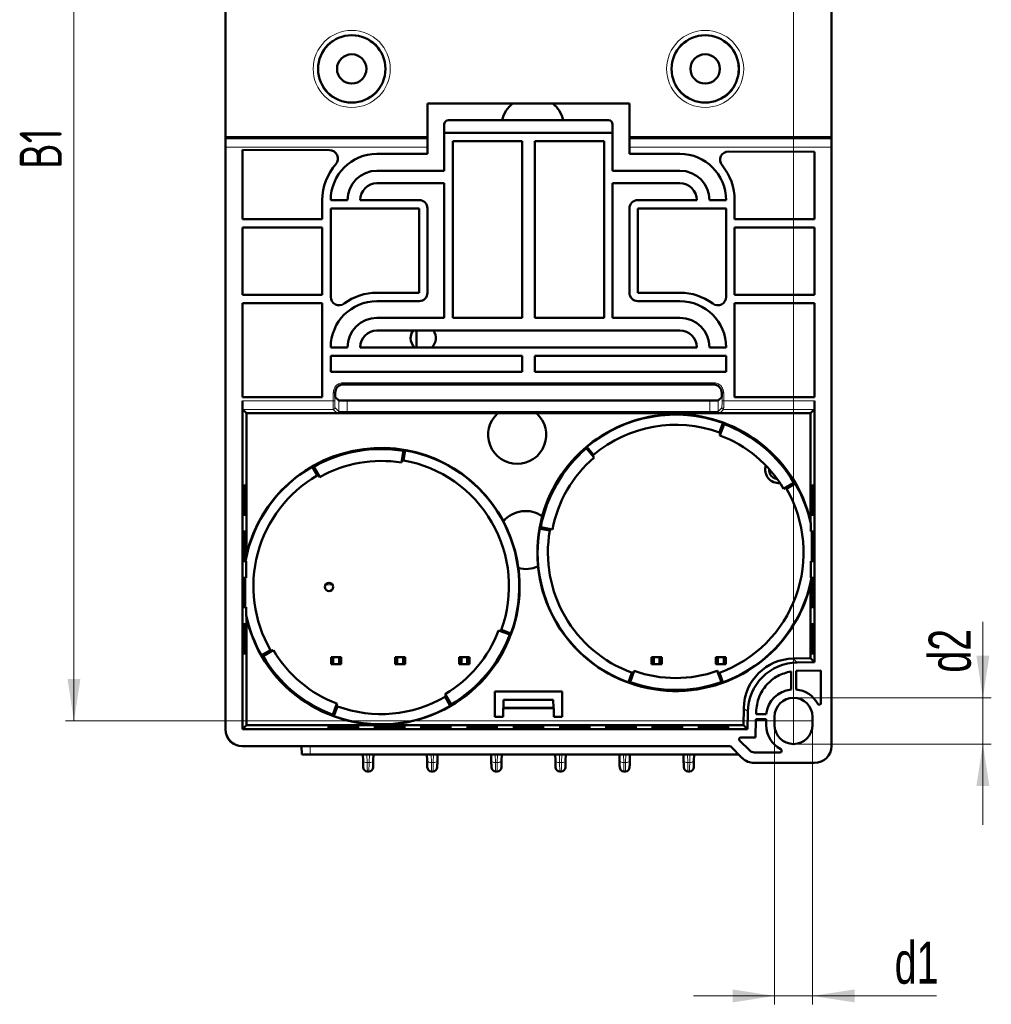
# Model space of a CAD drawing. Header units: millimetres. Extents: x 0 to 594, y 0 to 420.
# Tile 10 of 12: x 394 to 509, y 146 to 263. Entities that reach past the tile are written whole.
import ezdxf

# ---------------------------------------------------------------- set-up
doc = ezdxf.new("R2010")
doc.units = ezdxf.units.MM
doc.linetypes.add('SLD-Осевая', pattern=[19.05, 15.24, -1.27, 1.27, -1.27])
doc.linetypes.add('SLD-Сплошная', pattern=[0])
doc.styles.add('SLDTEXTSTYLE0', font='TXT', dxfattribs={"width": 0.7, "bigfont": 'bigfont'})
doc.styles.add('SLDTEXTSTYLE1', font='TXT', dxfattribs={"width": 0.7})
doc.dimstyles.new('SLDDIMSTYLE0', dxfattribs={"dimtxt": 5, "dimasz": 5, "dimexe": 0, "dimexo": 0.0625, "dimgap": 1.25, "dimtad": 2, "dimdec": 1, "dimrnd": 1e-09, "dimzin": 12, "dimdsep": 46, "dimtxsty": 'SLDTEXTSTYLE1', "dimsah": 1, "dimcen": 0.09, "dimadec": 0, "dimazin": 3, "dimtfac": 1, "dimtdec": 3, "dimtofl": 0, "dimtmove": 0, "dimatfit": 3, "dimfxl": 1, "dimfrac": 2, "dimtolj": 1, "dimtzin": 12, "dimarcsym": 0})
doc.dimstyles.new('SLDDIMSTYLE2', dxfattribs={"dimtxt": 5, "dimasz": 5, "dimexe": 0, "dimexo": 0.0625, "dimgap": 1.25, "dimtad": 2, "dimdec": 1, "dimrnd": 1e-09, "dimzin": 12, "dimdsep": 46, "dimtxsty": 'SLDTEXTSTYLE1', "dimsah": 1, "dimcen": 0.09, "dimadec": 0, "dimazin": 3, "dimtfac": 1, "dimtdec": 3, "dimtmove": 0, "dimatfit": 0, "dimfxl": 1, "dimfrac": 2, "dimtolj": 1, "dimtzin": 12, "dimarcsym": 0})

# ---------------------------------------------------------------- blocks, each defined once
blk = doc.blocks.new('_D_2')
at = {"color": 7, "linetype": 'SLD-Сплошная', "lineweight": 0}
for p, q in [((422.75, 316.16), (422.75, 332.75)), ((485.75, 179.66), (485.75, 332.75)), ((485.75, 331.75), (422.75, 331.75))]:
    blk.add_line(p, q, dxfattribs=at)
at = {"color": 7, "linetype": 'SLD-Сплошная', "lineweight": 18}
for points in [[(422.75, 331.75), (427.75, 330.98), (427.75, 332.51)], [(485.75, 331.75), (480.75, 332.51), (480.75, 330.98)]]:
    blk.add_solid(points, dxfattribs=at)
at = {"color": 7, "linetype": 'SLD-Сплошная', "lineweight": 18, "insert": (451.23, 338.19), "char_height": 5, "attachment_point": 1, "style": 'SLDTEXTSTYLE0'}
blk.add_mtext('Ш1', dxfattribs=at)
blk = doc.blocks.new('_D_3')
at = {"color": 7, "linetype": 'SLD-Сплошная', "lineweight": 0}
for p, q in [((422.74, 316.15), (399.24, 316.15)), ((400.24, 179.65), (400.24, 316.15)), ((485.74, 179.65), (399.24, 179.65))]:
    blk.add_line(p, q, dxfattribs=at)
at = {"color": 7, "linetype": 'SLD-Сплошная', "lineweight": 18}
for points in [[(400.24, 316.15), (399.47, 311.15), (401.01, 311.15)], [(400.24, 179.65), (401.01, 184.65), (399.47, 184.65)]]:
    blk.add_solid(points, dxfattribs=at)
at = {"color": 7, "linetype": 'SLD-Сплошная', "lineweight": 18, "insert": (393.79, 245.24), "char_height": 5, "attachment_point": 1, "rotation": 90, "style": 'SLDTEXTSTYLE0'}
blk.add_mtext('В1', dxfattribs=at)
blk = doc.blocks.new('_D_5')
at = {"color": 7, "linetype": 'SLD-Сплошная', "lineweight": 0}
for p, q in [((483.5, 179.14), (483.5, 145.96)), ((488, 179.14), (488, 145.96)), ((483.5, 146.96), (473.88, 146.96)), ((483.5, 146.96), (488, 146.96)), ((488, 146.96), (502.74, 146.96))]:
    blk.add_line(p, q, dxfattribs=at)
at = {"color": 7, "linetype": 'SLD-Сплошная', "lineweight": 18}
for points in [[(483.5, 146.96), (478.5, 147.73), (478.5, 146.19)], [(488, 146.96), (493, 146.19), (493, 147.73)]]:
    blk.add_solid(points, dxfattribs=at)
at = {"color": 7, "linetype": 'SLD-Сплошная', "lineweight": 18, "insert": (497.77, 153.41), "char_height": 5, "attachment_point": 1, "style": 'SLDTEXTSTYLE1'}
blk.add_mtext('d1', dxfattribs=at)
blk = doc.blocks.new('_D_6')
at = {"color": 7, "linetype": 'SLD-Сплошная', "lineweight": 0}
for p, q in [((508.25, 182.4), (508.25, 191.42)), ((485.76, 182.4), (509.25, 182.4)), ((508.25, 182.4), (508.25, 176.9)), ((485.76, 176.9), (509.25, 176.9)), ((508.25, 176.9), (508.25, 167.29))]:
    blk.add_line(p, q, dxfattribs=at)
at = {"color": 7, "linetype": 'SLD-Сплошная', "lineweight": 18}
for points in [[(508.25, 182.4), (509.02, 187.4), (507.48, 187.4)], [(508.25, 176.9), (507.48, 171.9), (509.02, 171.9)]]:
    blk.add_solid(points, dxfattribs=at)
at = {"color": 7, "linetype": 'SLD-Сплошная', "lineweight": 18, "insert": (501.81, 185.38), "char_height": 5, "attachment_point": 1, "rotation": 90, "style": 'SLDTEXTSTYLE1'}
blk.add_mtext('d2', dxfattribs=at)

msp = doc.modelspace()

# ---------------------------------------------------------------- linework, layer by layer
at = {"color": 7, "linetype": 'SLD-Сплошная', "lineweight": 50}
for p, q in [((418.25, 249.05), (418.25, 284.65)), ((490.25, 284.65), (490.25, 249.05)), ((418.24, 265.38), (418.24, 235.04)), ((466.25, 253.05), (442.25, 253.05)), ((442.25, 253.05), (442.25, 249.05)), ((466.25, 249.05), (466.25, 253.05)), ((444.25, 249.55), (444.25, 250.55)), ((444.75, 251.05), (463.75, 251.05)), ((464.25, 249.55), (464.25, 250.55)), ((444.25, 245.05), (444.25, 249.55)), ((444.25, 249.55), (464.25, 249.55)), ((464.25, 249.55), (464.25, 245.05)), ((442.25, 249.05), (418.25, 249.05)), ((418.25, 248.84), (418.25, 249.05)), ((418.25, 248.84), (418.25, 247.84)), ((442.25, 248.84), (442.25, 249.05)), ((442.25, 247.84), (442.25, 248.84)), ((453.5, 248.55), (445.25, 248.55)), ((445.25, 248.55), (445.25, 227.55)), ((453.5, 227.55), (453.5, 248.55)), ((455, 248.55), (455, 227.55)), ((463.25, 248.55), (455, 248.55)), ((463.25, 227.55), (463.25, 248.55)), ((490.25, 249.05), (466.25, 249.05)), ((466.25, 249.05), (466.25, 248.84)), ((466.25, 248.84), (466.25, 247.84)), ((490.25, 248.84), (490.25, 249.05)), ((490.25, 247.84), (490.25, 248.84)), ((418.25, 178.65), (418.25, 247.84)), ((430.62, 247.5), (420.25, 247.53)), ((420.25, 247.53), (420.25, 239.3)), ((442.25, 247.05), (436.25, 247.05)), ((442.25, 247.84), (442.25, 247.05)), ((466.25, 247.05), (466.25, 247.84)), ((472.25, 247.05), (466.25, 247.05)), ((488.25, 247.3), (478.03, 247.34)), ((488.25, 239.3), (488.25, 247.3)), ((490.25, 247.84), (490.25, 176.65)), ((436.25, 245.05), (444.25, 245.05)), ((464.25, 245.05), (472.25, 245.05)), ((444.25, 243.55), (436.25, 243.55)), ((444.25, 227.55), (444.25, 243.55)), ((472.25, 243.55), (464.25, 243.55)), ((464.25, 243.55), (464.25, 227.55)), ((429.75, 239.3), (429.75, 241.55)), ((430.75, 241.55), (432.75, 241.55)), ((434.25, 241.55), (441.25, 241.55)), ((467.25, 241.55), (474.25, 241.55)), ((475.75, 241.55), (477.75, 241.55)), ((478.75, 241.55), (478.75, 239.3)), ((441.25, 240.55), (430.75, 240.55)), ((430.75, 240.55), (430.75, 230.05)), ((441.25, 230.55), (441.25, 240.55)), ((442.25, 240.55), (442.25, 230.55)), ((466.25, 230.55), (466.25, 240.55)), ((477.75, 240.55), (467.25, 240.55)), ((467.25, 240.55), (467.25, 230.55)), ((477.75, 230.05), (477.75, 240.55)), ((420.25, 239.3), (429.75, 239.3)), ((478.75, 239.3), (488.25, 239.3)), ((429.75, 238.3), (420.25, 238.3)), ((420.25, 238.3), (420.25, 230.3)), ((429.75, 230.3), (429.75, 238.3)), ((478.75, 238.3), (478.75, 230.3)), ((488.25, 238.3), (478.75, 238.3)), ((488.25, 230.3), (488.25, 238.3)), ((418.24, 235.04), (418.25, 235.04)), ((418.24, 234.64), (418.24, 195.49)), ((418.25, 234.64), (418.24, 234.64)), ((420.25, 230.3), (429.75, 230.3)), ((436.25, 230.55), (441.25, 230.55)), ((441.25, 229.55), (436.25, 229.55)), ((467.25, 230.55), (472.25, 230.55)), ((472.25, 229.55), (467.25, 229.55)), ((478.75, 230.3), (488.25, 230.3)), ((429.75, 229.3), (420.25, 229.3)), ((420.25, 229.3), (420.25, 218.15)), ((429.75, 218.15), (429.75, 229.3)), ((488.25, 229.3), (478.75, 229.3)), ((478.75, 229.3), (478.75, 218.15)), ((488.25, 218.15), (488.25, 229.3)), ((436.25, 227.55), (444.25, 227.55)), ((445.25, 227.55), (453.5, 227.55)), ((455, 227.55), (463.25, 227.55)), ((464.25, 227.55), (472.25, 227.55)), ((472.25, 226.05), (436.25, 226.05)), ((440.95, 224.05), (440.95, 226.05)), ((430.75, 224.05), (432.75, 224.05)), ((434.25, 224.05), (474.25, 224.05)), ((475.75, 224.05), (477.75, 224.05)), ((453.5, 223.05), (430.75, 223.05)), ((430.75, 223.05), (430.75, 221.15)), ((453.5, 221.15), (453.5, 223.05)), ((477.75, 223.05), (455, 223.05)), ((455, 223.05), (455, 221.15)), ((477.75, 221.15), (477.75, 223.05)), ((430.75, 221.15), (453.5, 221.15)), ((455, 221.15), (477.75, 221.15)), ((432.25, 219.65), (476.25, 219.65)), ((420.25, 218.15), (429.75, 218.15)), ((431.28, 218.15), (431.28, 218.65)), ((431.28, 218.15), (431.7, 217.73)), ((432.7, 217.73), (475.8, 217.73)), ((476.8, 217.73), (477.22, 218.15)), ((477.22, 218.65), (477.22, 218.15)), ((478.75, 218.15), (488.25, 218.15)), ((420.27, 217.68), (420.27, 178.68)), ((420.75, 216.21), (420.28, 216.68)), ((488.22, 216.68), (487.75, 216.21)), ((488.23, 186.64), (488.23, 217.68)), ((420.75, 199.47), (420.75, 216.21)), ((420.75, 216.21), (450.6, 216.21)), ((450.61, 216.22), (455.21, 216.22)), ((455.22, 216.21), (487.75, 216.21)), ((487.75, 216.21), (487.75, 203.47)), ((477.36, 215.07), (476.95, 213.93)), ((477.5, 214.93), (477.01, 213.59)), ((477.07, 213.8), (476.99, 213.6)), ((476.99, 213.6), (477.01, 213.59)), ((461.13, 212.04), (462.04, 210.95)), ((461.2, 212.22), (461.98, 211.29)), ((439.17, 210.36), (439.41, 211.75)), ((439.6, 211.81), (439.39, 210.62)), ((462.05, 210.97), (461.91, 211.13)), ((462.04, 210.95), (462.05, 210.97)), ((429.15, 208.81), (428.55, 209.86)), ((429.45, 208.64), (428.74, 209.87)), ((439.17, 210.36), (439.18, 210.35)), ((439.18, 210.35), (439.22, 210.56)), ((429.33, 208.82), (429.44, 208.63)), ((429.44, 208.63), (429.45, 208.64)), ((420.41, 207.65), (420.54, 207.65)), ((420.58, 207.65), (420.72, 207.65)), ((485.79, 207.96), (484.57, 207.25)), ((484.57, 207.24), (484.76, 207.35)), ((484.57, 207.25), (484.57, 207.24)), ((485.96, 207.86), (484.91, 207.25)), ((487.78, 207.65), (487.92, 207.65)), ((487.96, 207.65), (488.09, 207.65)), ((420.54, 204.15), (420.41, 204.15)), ((420.72, 204.15), (420.58, 204.15)), ((487.92, 204.15), (487.78, 204.15)), ((488.09, 204.15), (487.96, 204.15)), ((455.59, 202.5), (456.79, 202.29)), ((455.71, 202.66), (457.11, 202.41)), ((487.75, 203.47), (487.79, 203.08)), ((487.79, 202.15), (487.79, 203.08)), ((420.41, 202.15), (420.54, 202.15)), ((420.58, 202.15), (420.72, 202.15)), ((456.89, 202.43), (457.1, 202.39)), ((457.1, 202.39), (457.11, 202.41)), ((487.79, 202.15), (487.92, 202.15)), ((487.96, 202.15), (488.09, 202.15)), ((420.73, 199.27), (420.75, 199.47)), ((420.54, 198.65), (420.41, 198.65)), ((420.71, 198.65), (420.58, 198.65)), ((420.71, 196.65), (420.71, 198.65)), ((487.79, 198.65), (487.79, 196.65)), ((487.92, 198.65), (487.79, 198.65)), ((488.09, 198.65), (487.96, 198.65)), ((420.41, 196.65), (420.54, 196.65)), ((420.58, 196.65), (420.71, 196.65)), ((487.79, 196.65), (487.92, 196.65)), ((487.96, 196.65), (488.09, 196.65)), ((418.24, 195.49), (418.25, 195.49)), ((487.77, 196.03), (487.75, 195.83)), ((487.75, 195.83), (487.75, 187.11)), ((418.25, 194.34), (418.24, 194.34)), ((418.24, 194.34), (418.24, 186.94)), ((418.24, 194.34), (418.24, 194.34)), ((418.24, 194.34), (418.25, 194.34)), ((420.54, 193.15), (420.41, 193.15)), ((420.71, 193.15), (420.58, 193.15)), ((420.71, 193.15), (420.71, 192.22)), ((487.92, 193.15), (487.78, 193.15)), ((488.09, 193.15), (487.96, 193.15)), ((420.75, 191.83), (420.71, 192.22)), ((420.41, 191.15), (420.54, 191.15)), ((420.58, 191.15), (420.72, 191.15)), ((420.75, 179.15), (420.75, 191.83)), ((487.78, 191.15), (487.92, 191.15)), ((487.96, 191.15), (488.09, 191.15)), ((450.7, 190.41), (450.69, 190.39)), ((452.02, 189.91), (450.69, 190.39)), ((450.9, 190.34), (450.7, 190.41)), ((452.17, 190.04), (451.03, 190.46)), ((420.54, 187.65), (420.41, 187.65)), ((420.72, 187.65), (420.58, 187.65)), ((422.54, 187.45), (423.59, 188.06)), ((422.71, 187.34), (423.93, 188.05)), ((423.93, 188.07), (423.74, 187.96)), ((423.93, 188.05), (423.93, 188.07)), ((487.92, 187.65), (487.78, 187.65)), ((488.09, 187.65), (487.96, 187.65)), ((418.24, 186.94), (418.25, 186.94)), ((418.24, 186.94), (418.24, 186.94)), ((418.24, 186.94), (418.25, 186.94)), ((430.79, 187.21), (431.04, 187.21)), ((430.79, 187.21), (430.79, 186.41)), ((430.79, 186.41), (431.04, 186.41)), ((431.04, 187.21), (431.04, 186.41)), ((431.74, 187.21), (431.04, 187.21)), ((431.04, 186.41), (431.74, 186.41)), ((431.74, 187.21), (431.74, 186.41)), ((431.99, 187.21), (431.74, 187.21)), ((431.74, 186.41), (431.99, 186.41)), ((431.99, 186.41), (431.99, 187.21)), ((438.41, 187.21), (438.41, 186.41)), ((438.41, 187.21), (438.66, 187.21)), ((438.41, 186.41), (438.66, 186.41)), ((439.36, 187.21), (438.66, 187.21)), ((438.66, 187.21), (438.66, 186.41)), ((438.66, 186.41), (439.36, 186.41)), ((439.36, 187.21), (439.36, 186.41)), ((439.61, 187.21), (439.36, 187.21)), ((439.36, 186.41), (439.61, 186.41)), ((439.61, 186.41), (439.61, 187.21)), ((446.03, 187.21), (446.28, 187.21)), ((446.03, 187.21), (446.03, 186.41)), ((446.03, 186.41), (446.28, 186.41)), ((446.98, 187.21), (446.28, 187.21)), ((446.28, 187.21), (446.28, 186.41)), ((446.28, 186.41), (446.98, 186.41)), ((446.98, 187.21), (446.98, 186.41)), ((447.23, 187.21), (446.98, 187.21)), ((446.98, 186.41), (447.23, 186.41)), ((447.23, 186.41), (447.23, 187.21)), ((468.89, 187.21), (468.89, 186.41)), ((468.89, 187.21), (469.14, 187.21)), ((468.89, 186.41), (469.14, 186.41)), ((469.14, 187.21), (469.14, 186.41)), ((469.84, 187.21), (469.14, 187.21)), ((469.14, 186.41), (469.84, 186.41)), ((469.84, 187.21), (469.84, 186.41)), ((470.09, 187.21), (469.84, 187.21)), ((469.84, 186.41), (470.09, 186.41)), ((470.09, 186.41), (470.09, 187.21)), ((476.51, 187.21), (476.76, 187.21)), ((476.51, 187.21), (476.51, 186.41)), ((476.51, 186.41), (476.76, 186.41)), ((476.76, 187.21), (476.76, 186.41)), ((477.46, 187.21), (476.76, 187.21)), ((476.76, 186.41), (477.46, 186.41)), ((477.46, 187.21), (477.46, 186.41)), ((477.71, 187.21), (477.46, 187.21)), ((477.46, 186.41), (477.71, 186.41)), ((477.71, 186.41), (477.71, 187.21)), ((487.75, 187.11), (485.72, 187.07)), ((486.19, 186.61), (488.23, 186.64)), ((487.75, 187.11), (488.23, 186.64)), ((418.24, 185.79), (418.24, 178.64)), ((418.25, 185.79), (418.24, 185.79)), ((466.14, 184.24), (466.55, 185.38)), ((466.82, 185.59), (466.33, 184.26)), ((466.8, 185.6), (466.73, 185.4)), ((466.82, 185.59), (466.8, 185.6)), ((476.7, 185.6), (476.68, 185.59)), ((476.68, 185.59), (477.17, 184.26)), ((476.77, 185.4), (476.7, 185.6)), ((476.95, 185.38), (477.36, 184.24)), ((485.45, 183.39), (485.45, 185.54)), ((486.05, 185.6), (486.05, 183.39)), ((489, 185.66), (486.21, 185.61)), ((489, 181.77), (489, 185.66)), ((444.35, 182.84), (444.34, 182.83)), ((444.34, 182.83), (444.44, 182.64)), ((445.06, 181.61), (444.35, 182.84)), ((458.25, 183.15), (450.25, 183.15)), ((450.25, 183.15), (450.25, 180.15)), ((458.25, 180.15), (458.25, 183.15)), ((431, 180.38), (431.49, 181.71)), ((431.43, 181.5), (431.51, 181.71)), ((431.51, 181.71), (431.49, 181.71)), ((444.35, 182.5), (444.95, 181.44)), ((451.29, 181.2), (451.3, 182.15)), ((451.3, 182.15), (457.2, 182.15)), ((457.2, 182.15), (457.21, 181.2)), ((431.14, 180.24), (431.55, 181.38)), ((451.29, 181.2), (451.25, 181.15)), ((451.25, 180.15), (451.25, 181.15)), ((451.25, 181.15), (457.25, 181.15)), ((457.21, 181.2), (451.29, 181.2)), ((457.25, 181.15), (457.21, 181.2)), ((457.25, 181.15), (457.25, 180.15)), ((479.83, 181.18), (479.79, 179.15)), ((480.26, 178.68), (480.3, 180.71)), ((481.29, 180.45), (481.3, 180.7)), ((482.51, 180.45), (481.29, 180.45)), ((420.27, 178.68), (420.75, 179.15)), ((479.79, 179.15), (420.75, 179.15)), ((430.5, 178.99), (430.5, 179.12)), ((434, 179.12), (434, 178.99)), ((436, 178.99), (436, 179.12)), ((439.5, 179.12), (439.5, 178.99)), ((441.5, 178.99), (441.5, 179.12)), ((445, 179.12), (445, 178.99)), ((447, 178.99), (447, 179.12)), ((450.25, 180.15), (451.25, 180.15)), ((450.5, 179.12), (450.5, 178.99)), ((452.5, 178.99), (452.5, 179.12)), ((456, 179.12), (456, 178.99)), ((457.25, 180.15), (458.25, 180.15)), ((458, 178.99), (458, 179.12)), ((461.5, 179.12), (461.5, 178.99)), ((463.5, 178.99), (463.5, 179.12)), ((467, 179.12), (467, 178.99)), ((469, 178.99), (469, 179.12)), ((472.5, 179.12), (472.5, 178.99)), ((474.5, 178.99), (474.5, 179.12)), ((478, 179.12), (478, 178.99)), ((479.79, 179.15), (480.26, 178.68)), ((481.28, 179.85), (481.24, 177.68)), ((481.28, 179.85), (482.5, 179.85)), ((482.5, 179.85), (482.5, 179.15)), ((483.5, 179.15), (483.5, 180.15)), ((488, 180.15), (488, 179.15)), ((420.27, 178.68), (480.26, 178.68)), ((430.5, 178.81), (430.5, 178.94)), ((434, 178.94), (434, 178.81)), ((436, 178.81), (436, 178.94)), ((439.5, 178.94), (439.5, 178.81)), ((441.5, 178.81), (441.5, 178.94)), ((445, 178.94), (445, 178.81)), ((447, 178.81), (447, 178.94)), ((450.5, 178.94), (450.5, 178.81)), ((452.5, 178.81), (452.5, 178.94)), ((456, 178.94), (456, 178.81)), ((458, 178.81), (458, 178.94)), ((461.5, 178.94), (461.5, 178.81)), ((463.5, 178.81), (463.5, 178.94)), ((467, 178.94), (467, 178.81)), ((469, 178.81), (469, 178.94)), ((472.5, 178.94), (472.5, 178.81)), ((474.5, 178.81), (474.5, 178.94)), ((478, 178.94), (478, 178.81)), ((480.55, 176.12), (479.33, 177.34)), ((481.24, 177.68), (479.48, 177.68)), ((427.29, 176.64), (420.23, 176.64)), ((478.25, 176.65), (420.25, 176.65)), ((427.29, 176.65), (427.32, 175.65)), ((427.32, 175.65), (428.32, 175.65)), ((428.32, 175.65), (435.04, 175.65)), ((434.57, 175.65), (434.59, 174.93)), ((435.06, 175.65), (435.34, 175.65)), ((435.36, 175.65), (442.66, 175.65)), ((435.81, 174.93), (435.83, 175.65)), ((442.19, 175.65), (442.21, 174.93)), ((442.68, 175.65), (442.96, 175.65)), ((442.98, 175.65), (450.28, 175.65)), ((443.43, 174.93), (443.45, 175.65)), ((449.81, 175.65), (449.83, 174.93)), ((450.3, 175.65), (450.58, 175.65)), ((450.6, 175.65), (457.9, 175.65)), ((451.05, 174.93), (451.07, 175.65)), ((457.43, 175.65), (457.45, 174.93)), ((457.92, 175.65), (458.2, 175.65)), ((458.22, 175.65), (465.52, 175.65)), ((458.67, 174.93), (458.69, 175.65)), ((465.05, 175.65), (465.07, 174.93)), ((465.54, 175.65), (465.82, 175.65)), ((465.84, 175.65), (473.14, 175.65)), ((466.29, 174.93), (466.31, 175.65)), ((472.67, 175.65), (472.69, 174.93)), ((473.16, 175.65), (473.44, 175.65)), ((473.46, 175.65), (479.25, 175.65)), ((473.91, 174.93), (473.93, 175.65)), ((479.66, 175.24), (478.25, 176.65)), ((481.08, 175.9), (484.14, 175.9)), ((488.25, 174.65), (481.08, 174.65)), ((435.29, 173.65), (435.11, 173.65)), ((442.91, 173.65), (442.73, 173.65)), ((450.53, 173.65), (450.35, 173.65)), ((458.15, 173.65), (457.97, 173.65)), ((465.77, 173.65), (465.59, 173.65)), ((473.39, 173.65), (473.21, 173.65))]:
    msp.add_line(p, q, dxfattribs=at)
at = {"color": 8, "linetype": 'SLD-Сплошная', "lineweight": 18}
for p, q in [((418.25, 248.84), (442.25, 248.84)), ((466.25, 248.84), (490.25, 248.84)), ((418.25, 247.84), (442.25, 247.84)), ((466.25, 247.84), (490.25, 247.84)), ((476.25, 219.85), (432.25, 219.85)), ((432.25, 219.65), (432.25, 219.85)), ((476.25, 219.65), (476.25, 219.85)), ((431.05, 218.65), (431.05, 217.68)), ((431.25, 218.65), (431.05, 218.65)), ((431.25, 218.65), (431.25, 217.68)), ((431.28, 218.65), (431.25, 218.65)), ((431.7, 216.43), (431.7, 217.73)), ((432.7, 217.73), (432.7, 216.42)), ((475.8, 216.42), (475.8, 217.73)), ((476.8, 217.73), (476.8, 216.43)), ((477.25, 218.65), (477.22, 218.65)), ((477.25, 217.68), (477.25, 218.65)), ((477.45, 218.65), (477.25, 218.65)), ((477.45, 217.68), (477.45, 218.65)), ((431.05, 217.68), (420.27, 217.68)), ((420.28, 216.68), (431.06, 216.68)), ((431.05, 217.68), (431.25, 217.68)), ((431.5, 216.23), (431.06, 216.68)), ((431.7, 216.43), (431.26, 216.88)), ((477.24, 216.88), (476.8, 216.43)), ((477.44, 216.68), (477, 216.23)), ((477.45, 217.68), (477.25, 217.68)), ((477.44, 216.68), (488.22, 216.68)), ((488.23, 217.68), (477.45, 217.68)), ((432.7, 216.22), (432.7, 216.42)), ((475.8, 216.42), (432.7, 216.42)), ((475.8, 216.22), (432.7, 216.22)), ((475.8, 216.22), (475.8, 216.42)), ((430.98, 195.82), (430.12, 195.82)), ((485.72, 187.07), (486.19, 186.61)), ((485.73, 176.92), (485.75, 182.39)), ((479.83, 181.18), (480.3, 180.71)), ((428.29, 176.65), (428.32, 175.65)), ((435.06, 175.65), (435.09, 174.71)), ((435.34, 175.65), (435.31, 174.71)), ((442.68, 175.65), (442.71, 174.71)), ((442.96, 175.65), (442.93, 174.71)), ((450.3, 175.65), (450.33, 174.71)), ((450.58, 175.65), (450.55, 174.71)), ((457.92, 175.65), (457.95, 174.71)), ((458.2, 175.65), (458.17, 174.71)), ((465.54, 175.65), (465.57, 174.71)), ((465.82, 175.65), (465.79, 174.71)), ((473.16, 175.65), (473.19, 174.71)), ((473.44, 175.65), (473.41, 174.71)), ((435.31, 174.71), (435.09, 174.71)), ((442.93, 174.71), (442.71, 174.71)), ((450.55, 174.71), (450.33, 174.71)), ((458.17, 174.71), (457.95, 174.71)), ((465.79, 174.71), (465.57, 174.71)), ((473.41, 174.71), (473.19, 174.71))]:
    msp.add_line(p, q, dxfattribs=at)
at = {"color": 7, "linetype": 'SLD-Осевая', "lineweight": 18}
for p, q in [((485.75, 182.4), (485.75, 176.9)), ((483.5, 179.65), (488, 179.65))]:
    msp.add_line(p, q, dxfattribs=at)
at = {"color": 7, "linetype": 'SLD-Сплошная', "lineweight": 50, "flags": 128}
for points in [[(440.55, 226.05), (440.36, 225.73), (440.25, 225.15)], [(482.99, 208.94), (482.84, 209.37), (482.84, 209.61)]]:
    msp.add_lwpolyline(points, dxfattribs=at)
at = {"color": 8, "linetype": 'SLD-Сплошная', "lineweight": 18, "flags": 128}
for points in [[(435.09, 174.71), (434.99, 174.71), (434.9, 174.72), (434.81, 174.74), (434.74, 174.77), (434.67, 174.8), (434.63, 174.84), (434.6, 174.89), (434.59, 174.93)], [(435.81, 174.93), (435.8, 174.89), (435.77, 174.84), (435.73, 174.8), (435.66, 174.77), (435.59, 174.74), (435.5, 174.72), (435.41, 174.71), (435.31, 174.71)], [(442.71, 174.71), (442.61, 174.71), (442.52, 174.72), (442.43, 174.74), (442.36, 174.77), (442.29, 174.8), (442.25, 174.84), (442.22, 174.89), (442.21, 174.93)], [(443.43, 174.93), (443.42, 174.89), (443.39, 174.84), (443.35, 174.8), (443.28, 174.77), (443.21, 174.74), (443.12, 174.72), (443.03, 174.71), (442.93, 174.71)], [(450.33, 174.71), (450.23, 174.71), (450.14, 174.72), (450.05, 174.74), (449.98, 174.77), (449.91, 174.8), (449.87, 174.84), (449.84, 174.89), (449.83, 174.93)], [(451.05, 174.93), (451.04, 174.89), (451.01, 174.84), (450.97, 174.8), (450.9, 174.77), (450.83, 174.74), (450.74, 174.72), (450.65, 174.71), (450.55, 174.71)], [(457.95, 174.71), (457.85, 174.71), (457.76, 174.72), (457.67, 174.74), (457.6, 174.77), (457.53, 174.8), (457.49, 174.84), (457.46, 174.89), (457.45, 174.93)], [(458.67, 174.93), (458.66, 174.89), (458.63, 174.84), (458.59, 174.8), (458.52, 174.77), (458.45, 174.74), (458.36, 174.72), (458.27, 174.71), (458.17, 174.71)], [(465.57, 174.71), (465.47, 174.71), (465.38, 174.72), (465.29, 174.74), (465.22, 174.77), (465.15, 174.8), (465.11, 174.84), (465.08, 174.89), (465.07, 174.93)], [(466.29, 174.93), (466.28, 174.89), (466.25, 174.84), (466.21, 174.8), (466.14, 174.77), (466.07, 174.74), (465.98, 174.72), (465.89, 174.71), (465.79, 174.71)], [(473.19, 174.71), (473.09, 174.71), (473, 174.72), (472.91, 174.74), (472.84, 174.77), (472.77, 174.8), (472.73, 174.84), (472.7, 174.89), (472.69, 174.93)], [(473.91, 174.93), (473.9, 174.89), (473.87, 174.84), (473.83, 174.8), (473.76, 174.77), (473.69, 174.74), (473.6, 174.72), (473.51, 174.71), (473.41, 174.71)]]:
    msp.add_lwpolyline(points, dxfattribs=at)
at = {"color": 8, "linetype": 'SLD-Сплошная', "lineweight": 18}
for centre, radius in [((433.25, 257.15), 4.58), ((433.25, 257.15), 4.08), ((475.25, 257.15), 4.58), ((475.25, 257.15), 4.08)]:
    msp.add_circle(centre, radius, dxfattribs=at)
at = {"color": 7, "linetype": 'SLD-Сплошная', "lineweight": 50}
for centre, radius in [((433.25, 257.15), 4), ((475.25, 257.15), 4), ((433.25, 257.15), 1.75), ((475.25, 257.15), 1.75), ((430.55, 195.57), 0.5)]:
    msp.add_circle(centre, radius, dxfattribs=at)
for centre, radius, start, end in [((454.75, 250.15), 3.75, 129.3603, 166.1229), ((454.75, 250.15), 3.75, 13.8771, 50.6397), ((444.75, 250.55), 0.5, 90, 180), ((463.75, 250.55), 0.5, 0, 90), ((430.61, 246.5), 1, 318.7365, 89.8047), ((436.25, 241.55), 5.5, 90, 180), ((472.25, 241.55), 5.5, 0, 90), ((478.03, 246.34), 1, 89.8047, 219.6413), ((436.25, 241.55), 6.5, 138.7365, 180), ((436.25, 241.55), 3.5, 90, 180), ((472.25, 241.55), 3.5, 0, 90), ((472.25, 241.55), 6.5, 0, 39.6413), ((436.25, 241.55), 2, 90, 180), ((472.25, 241.55), 2, 0, 90), ((441.25, 240.55), 1, 0, 90), ((467.25, 240.55), 1, 90, 180), ((431.75, 230.05), 1, 180, 306.8699), ((436.25, 224.05), 5.5, 90, 180), ((436.25, 224.05), 6.5, 90, 126.8699), ((441.25, 230.55), 1, 270, 0), ((467.25, 230.55), 1, 180, 270), ((472.25, 224.05), 6.5, 53.1301, 90), ((472.25, 224.05), 5.5, 0, 90), ((476.75, 230.05), 1, 233.1301, 0), ((436.25, 224.05), 3.5, 90, 180), ((472.25, 224.05), 3.5, 0, 90), ((436.25, 224.05), 2, 90, 180), ((441.75, 225.15), 1.5, 312.8334, 36.8699), ((472.25, 224.05), 2, 0, 90), ((441.75, 225.15), 1.5, 180, 227.1666), ((452.91, 213.65), 3.45, 131.853, 48.147), ((471.75, 199.65), 16.45, 13.4325, 164.7321), ((471.75, 199.65), 16.41, 70, 130), ((471.75, 199.65), 15.19, 70, 130), ((471.75, 199.65), 16.32, 30.6129, 69.3871), ((471.75, 199.65), 14.9, 30.6712, 69.3288), ((436.75, 195.65), 16.45, 28.0085, 166.5675), ((436.75, 195.65), 16.32, 80.6129, 119.3871), ((471.75, 199.65), 16.32, 130.6129, 169.3871), ((436.75, 195.65), 16.41, 340, 80), ((471.75, 199.65), 14.9, 130.6712, 169.3288), ((436.75, 195.65), 16.41, 120, 169.4639), ((436.75, 195.65), 14.9, 80.6712, 119.3288), ((436.75, 195.65), 15.19, 340, 80), ((483.98, 209.52), 1.6, 161.9778, 275.7811), ((436.75, 195.65), 15.19, 120, 210), ((483.98, 209.52), 1.15, 210, 262.3674), ((471.75, 199.65), 15.19, 290, 30), ((471.75, 199.65), 16.41, 12.0706, 30), ((453.91, 201.15), 3.45, 54.9821, 140.0278), ((471.75, 199.65), 16.44, 164.7451, 185.6425), ((436.75, 195.65), 16.44, 7.5488, 27.9939), ((471.75, 199.65), 16.41, 170, 250), ((471.75, 199.65), 15.19, 170, 250), ((436.75, 195.65), 16.45, 193.4325, 7.5341), ((453.91, 201.15), 3.45, 255.5148, 295.4055), ((471.75, 199.65), 16.45, 185.6556, 346.5675), ((471.75, 199.65), 16.41, 290, 349.4639), ((436.75, 195.65), 16.41, 192.0706, 210), ((436.75, 195.65), 14.9, 300.6712, 339.3288), ((436.75, 195.65), 16.32, 300.6129, 339.3871), ((436.75, 195.65), 16.32, 210.6129, 249.3871), ((436.75, 195.65), 14.9, 210.6712, 249.3288), ((471.75, 199.65), 14.9, 250.6712, 289.3288), ((471.75, 199.65), 16.32, 250.6129, 289.3871), ((485.75, 180.15), 3.25, 95.2964, 174.7036), ((485.75, 180.15), 3.25, 27.8642, 84.7036), ((436.75, 195.65), 16.41, 250, 300), ((436.75, 195.65), 15.19, 250, 300), ((485.75, 180.15), 2.25, 0, 180), ((488.8, 181.77), 0.2, 207.8642, 0), ((485.75, 179.15), 3.25, 180, 242.1358), ((485.75, 179.15), 2.25, 180, 0), ((420.25, 178.65), 2, 180, 270), ((479.48, 177.48), 0.2, 90, 225), ((481.08, 176.65), 0.75, 225, 270), ((484.14, 176.1), 0.2, 270, 62.1358), ((488.25, 176.65), 2, 270, 0), ((481.08, 176.65), 2, 225, 270), ((435.11, 174.15), 0.5, 181.5, 270), ((435.29, 174.15), 0.5, 270, 358.5), ((442.73, 174.15), 0.5, 181.5, 270), ((442.91, 174.15), 0.5, 270, 358.5), ((450.35, 174.15), 0.5, 181.5, 270), ((450.53, 174.15), 0.5, 270, 358.5), ((457.97, 174.15), 0.5, 181.5, 270), ((458.15, 174.15), 0.5, 270, 358.5), ((465.59, 174.15), 0.5, 181.5, 270), ((465.77, 174.15), 0.5, 270, 358.5), ((473.21, 174.15), 0.5, 181.5, 270), ((473.39, 174.15), 0.5, 270, 358.5)]:
    msp.add_arc(centre, radius, start, end, dxfattribs=at)
at = {"color": 8, "linetype": 'SLD-Сплошная', "lineweight": 18}
for centre, start, end in [((431.06, 216.88), 270.0051, 359.9949), ((477.44, 216.88), 180.0051, 269.9949), ((431.5, 216.43), 270.0051, 359.9949), ((477, 216.43), 180.0051, 269.9949)]:
    msp.add_arc(centre, 0.2, start, end, dxfattribs=at)
at = {"color": 7, "linetype": 'SLD-Сплошная', "lineweight": 50}
for centre, major_axis, ratio, start_param, end_param in [((432.28, 218.65), (-1, 0), 0.999962, 4.712389, 6.283185), ((476.22, 218.65), (1, 0), 0.999962, 0, 1.570796), ((432.7, 217.73), (1, 0), 0.008727, 3.150319, 4.712389), ((475.8, 217.73), (1, 0), 0.008727, 4.712389, 6.274459), ((420.28, 217.68), (0, 1), 0.008727, 1.570796, 3.132866), ((488.22, 217.68), (0, 1), 0.008727, 3.150319, 4.712389), ((461.47, 203.39), (20.55, -7.48), 0.866047, 1.038003, 1.047242), ((462.23, 203.12), (19.04, -6.93), 0.866047, 1.038263, 1.047242), ((480.13, 206.68), (16.76, 14.06), 0.866047, 2.094351, 2.10359), ((447.52, 193.75), (21.54, -3.8), 0.866047, 2.094351, 2.10359), ((479.51, 206.16), (15.52, 13.02), 0.866047, 2.094351, 2.103329), ((427.28, 190.18), (18.94, 10.94), 0.866047, 1.038003, 1.047242), ((446.72, 193.89), (19.95, -3.52), 0.866047, 2.094351, 2.103329), ((427.98, 190.59), (17.54, 10.13), 0.866047, 1.038263, 1.047242), ((420.41, 205.9), (0, 1.75), 0.008727, 0, 3.141593), ((420.54, 205.9), (0, 1.75), 0.008727, 3.141593, 6.283185), ((420.58, 205.9), (0, 1.75), 0.008727, 0, 3.141593), ((420.72, 205.9), (0, 1.75), 0.008727, 3.141593, 6.283185), ((476.81, 190.88), (-10.13, 17.54), 0.866047, 5.235944, 5.244922), ((477.22, 190.18), (-10.94, 18.94), 0.866047, 5.235944, 5.245183), ((487.78, 205.9), (0, 1.75), 0.008727, 0, 3.141593), ((487.92, 205.9), (0, 1.75), 0.008727, 3.141593, 6.283185), ((487.96, 205.9), (0, 1.75), 0.008727, 0, 3.141593), ((488.09, 205.9), (0, 1.75), 0.008727, 3.141593, 6.283185), ((469.85, 188.88), (3.8, 21.54), 0.866047, 1.038003, 1.047242), ((420.41, 200.4), (0, 1.75), 0.008727, 0, 3.141593), ((420.54, 200.4), (0, 1.75), 0.008727, 3.141593, 6.283185), ((420.58, 200.4), (0, 1.75), 0.008727, 0, 3.141593), ((420.72, 200.4), (0, 1.75), 0.008727, 4.00926, 6.283185), ((469.99, 189.68), (3.52, 19.95), 0.866047, 1.038263, 1.047242), ((487.92, 200.4), (0, 1.75), 0.008727, 3.141593, 6.283185), ((487.96, 200.4), (0, 1.75), 0.008727, 0, 3.141593), ((488.09, 200.4), (0, 1.75), 0.008727, 3.141593, 6.283185), ((420.41, 194.9), (0, 1.75), 0.008727, 0, 3.141593), ((420.54, 194.9), (0, 1.75), 0.008727, 3.141593, 6.283185), ((420.58, 194.9), (0, 1.75), 0.008727, 0, 3.141593), ((487.92, 194.9), (0, 1.75), 0.008727, 3.141593, 6.283185), ((487.96, 194.9), (0, 1.75), 0.008727, 0, 3.141593), ((488.09, 194.9), (0, 1.75), 0.008727, 3.141593, 6.283185), ((487.78, 194.9), (0, 1.75), 0.008727, 0.867667, 3.141593), ((420.41, 189.4), (0, 1.75), 0.008727, 0, 3.141593), ((420.54, 189.4), (0, 1.75), 0.008727, 3.141593, 6.283185), ((420.58, 189.4), (0, 1.75), 0.008727, 0, 3.141593), ((420.72, 189.4), (0, 1.75), 0.008727, 3.141593, 6.283185), ((487.78, 189.4), (0, 1.75), 0.008727, 0, 3.141593), ((487.92, 189.4), (0, 1.75), 0.008727, 3.141593, 6.283185), ((487.96, 189.4), (0, 1.75), 0.008727, 0, 3.141593), ((488.09, 189.4), (0, 1.75), 0.008727, 3.141593, 6.283185), ((440.21, 205.17), (6.93, 19.04), 0.866047, 4.179856, 4.188834), ((440.49, 205.93), (7.48, 20.55), 0.866047, 4.179595, 4.188834), ((431.28, 205.12), (-10.94, 18.94), 0.866047, 2.094351, 2.10359), ((431.69, 204.42), (-10.13, 17.54), 0.866047, 2.094351, 2.103329), ((485.83, 181.07), (4.24, -4.24), 0.999926, 2.373685, 3.909501), ((486.3, 180.61), (4.24, -4.24), 0.999926, 2.373685, 3.909501), ((462.23, 203.12), (19.04, -6.93), 0.866047, 5.235944, 5.244922), ((481.27, 203.12), (19.04, 6.93), 0.866047, 4.179856, 4.188834), ((461.47, 203.39), (20.55, -7.48), 0.866047, 5.235944, 5.245183), ((482.03, 203.39), (20.55, 7.48), 0.866047, 4.179595, 4.188834), ((427.98, 190.59), (17.54, 10.13), 0.866047, 5.235944, 5.244922), ((446.27, 192.19), (19.04, -6.93), 0.866047, 4.179856, 4.188834), ((427.28, 190.18), (18.94, 10.94), 0.866047, 5.235944, 5.245183), ((447.03, 191.91), (20.55, -7.48), 0.866047, 4.179595, 4.188834), ((432.25, 179.12), (1.75, 0), 0.008727, 0, 3.141593), ((437.75, 179.12), (1.75, 0), 0.008727, 0, 3.141593), ((443.25, 179.12), (1.75, 0), 0.008727, 0, 3.141593), ((448.75, 179.12), (1.75, 0), 0.008727, 0, 3.141593), ((454.25, 179.12), (1.75, 0), 0.008727, 0, 3.141593), ((459.75, 179.12), (1.75, 0), 0.008727, 0, 3.141593), ((465.25, 179.12), (1.75, 0), 0.008727, 0, 3.141593), ((470.75, 179.12), (1.75, 0), 0.008727, 0, 3.141593), ((476.25, 179.12), (1.75, 0), 0.008727, 0, 3.141593), ((420.24, 178.64), (1.42, 1.42), 0.998783, 2.356803, 3.926382), ((432.25, 178.99), (1.75, 0), 0.008727, 3.141593, 6.283185), ((432.25, 178.94), (1.75, 0), 0.008727, 0, 3.141593), ((432.25, 178.81), (1.75, 0), 0.008727, 3.141593, 6.283185), ((437.75, 178.99), (1.75, 0), 0.008727, 3.141593, 6.283185), ((437.75, 178.94), (1.75, 0), 0.008727, 0, 3.141593), ((437.75, 178.81), (1.75, 0), 0.008727, 3.141593, 6.283185), ((443.25, 178.99), (1.75, 0), 0.008727, 3.141593, 6.283185), ((443.25, 178.94), (1.75, 0), 0.008727, 0, 3.141593), ((443.25, 178.81), (1.75, 0), 0.008727, 3.141593, 6.283185), ((448.75, 178.99), (1.75, 0), 0.008727, 3.141593, 6.283185), ((448.75, 178.94), (1.75, 0), 0.008727, 0, 3.141593), ((448.75, 178.81), (1.75, 0), 0.008727, 3.141593, 6.283185), ((454.25, 178.99), (1.75, 0), 0.008727, 3.141593, 6.283185), ((454.25, 178.94), (1.75, 0), 0.008727, 0, 3.141593), ((454.25, 178.81), (1.75, 0), 0.008727, 3.141593, 6.283185), ((459.75, 178.99), (1.75, 0), 0.008727, 3.141593, 6.283185), ((459.75, 178.94), (1.75, 0), 0.008727, 0, 3.141593), ((459.75, 178.81), (1.75, 0), 0.008727, 3.141593, 6.283185), ((465.25, 178.99), (1.75, 0), 0.008727, 3.141593, 6.283185), ((465.25, 178.94), (1.75, 0), 0.008727, 0, 3.141593), ((465.25, 178.81), (1.75, 0), 0.008727, 3.141593, 6.283185), ((470.75, 178.99), (1.75, 0), 0.008727, 3.141593, 6.283185), ((470.75, 178.94), (1.75, 0), 0.008727, 0, 3.141593), ((470.75, 178.81), (1.75, 0), 0.008727, 3.141593, 6.283185), ((476.25, 178.99), (1.75, 0), 0.008727, 3.141593, 6.283185), ((476.25, 178.94), (1.75, 0), 0.008727, 0, 3.141593), ((476.25, 178.81), (1.75, 0), 0.008727, 3.141593, 6.283185), ((435.04, 176.79), (-0.03, 1.13), 0.44098, 3.083872, 3.13024), ((435.36, 176.79), (0.03, 1.13), 0.44098, 3.152945, 3.199313), ((442.66, 176.79), (-0.03, 1.13), 0.44098, 3.083872, 3.13024), ((442.98, 176.79), (0.03, 1.13), 0.44098, 3.152945, 3.199313), ((450.28, 176.79), (-0.03, 1.13), 0.44098, 3.083872, 3.13024), ((450.6, 176.79), (0.03, 1.13), 0.44098, 3.152945, 3.199313), ((457.9, 176.79), (-0.03, 1.13), 0.44098, 3.083872, 3.13024), ((458.22, 176.79), (0.03, 1.13), 0.44098, 3.152945, 3.199313), ((465.52, 176.79), (-0.03, 1.13), 0.44098, 3.083872, 3.13024), ((465.84, 176.79), (0.03, 1.13), 0.44098, 3.152945, 3.199313), ((473.14, 176.79), (-0.03, 1.13), 0.44098, 3.083872, 3.13024), ((473.46, 176.79), (0.03, 1.13), 0.44098, 3.152945, 3.199313)]:
    msp.add_ellipse(centre, major_axis=major_axis, ratio=ratio, start_param=start_param, end_param=end_param, dxfattribs=at)
at = {"color": 8, "linetype": 'SLD-Сплошная', "lineweight": 18}
for points, knots in [([(432.25, 219.85), (432.09, 219.83), (431.78, 219.8), (431.38, 219.52), (431.11, 219.12), (431.07, 218.81), (431.05, 218.65)], [0, 0, 0, 0, 0.250004, 0.500006, 0.750004, 1, 1, 1, 1]), ([(431.25, 218.65), (431.26, 218.76), (431.28, 218.98), (431.43, 219.25), (431.61, 219.43), (431.8, 219.55), (432.01, 219.64), (432.17, 219.65), (432.25, 219.65)], [0, 0, 0, 0, 0.198611, 0.431001, 0.560475, 0.698471, 0.844981, 1, 1, 1, 1]), ([(477.45, 218.65), (477.43, 218.81), (477.39, 219.12), (477.12, 219.52), (476.72, 219.8), (476.41, 219.83), (476.25, 219.85)], [0, 0, 0, 0, 0.249996, 0.499994, 0.749996, 1, 1, 1, 1]), ([(476.25, 219.65), (476.33, 219.65), (476.49, 219.64), (476.7, 219.55), (476.89, 219.43), (477.07, 219.25), (477.22, 218.98), (477.24, 218.76), (477.25, 218.65)], [0, 0, 0, 0, 0.155019, 0.301529, 0.439525, 0.568999, 0.801389, 1, 1, 1, 1]), ([(431.06, 216.68), (431.06, 216.69), (431.06, 216.7), (431.06, 216.78), (431.05, 216.9), (431.05, 217.09), (431.05, 217.35), (431.05, 217.58), (431.05, 217.68)], [0, 0, 0, 0, 0.154576, 0.30077, 0.438575, 0.567985, 0.800632, 1, 1, 1, 1]), ([(431.26, 216.88), (431.26, 216.89), (431.26, 216.91), (431.25, 217.01), (431.25, 217.11), (431.25, 217.24), (431.25, 217.42), (431.25, 217.58), (431.25, 217.68)], [0, 0, 0, 0, 0.239568, 0.370221, 0.500006, 0.630624, 0.76044, 1, 1, 1, 1]), ([(477.25, 217.68), (477.25, 217.57), (477.25, 217.37), (477.25, 217.1), (477.24, 216.92), (477.24, 216.89), (477.24, 216.88)], [0, 0, 0, 0, 0.250153, 0.499994, 0.749839, 1, 1, 1, 1]), ([(477.45, 217.68), (477.45, 217.58), (477.45, 217.35), (477.45, 217.09), (477.45, 216.9), (477.44, 216.78), (477.44, 216.7), (477.44, 216.69), (477.44, 216.68)], [0, 0, 0, 0, 0.199368, 0.432015, 0.561425, 0.69923, 0.845424, 1, 1, 1, 1]), ([(432.7, 216.22), (432.55, 216.22), (432.32, 216.22), (432.04, 216.23), (431.85, 216.23), (431.7, 216.23), (431.55, 216.23), (431.52, 216.23), (431.5, 216.23)], [0, 0, 0, 0, 0.23956, 0.369509, 0.499994, 0.629923, 0.760432, 1, 1, 1, 1]), ([(432.7, 216.42), (432.6, 216.42), (432.37, 216.42), (432.11, 216.43), (431.93, 216.43), (431.81, 216.43), (431.72, 216.43), (431.71, 216.43), (431.7, 216.43)], [0, 0, 0, 0, 0.19936, 0.432004, 0.561414, 0.699221, 0.845418, 1, 1, 1, 1]), ([(476.8, 216.43), (476.79, 216.43), (476.78, 216.43), (476.69, 216.43), (476.57, 216.43), (476.39, 216.43), (476.12, 216.42), (475.9, 216.42), (475.8, 216.42)], [0, 0, 0, 0, 0.154582, 0.300779, 0.438586, 0.567996, 0.80064, 1, 1, 1, 1]), ([(477, 216.23), (476.98, 216.23), (476.95, 216.23), (476.8, 216.23), (476.65, 216.23), (476.46, 216.23), (476.18, 216.22), (475.95, 216.22), (475.8, 216.22)], [0, 0, 0, 0, 0.239568, 0.3695199, 0.5000063, 0.6299346, 0.7604405, 1, 1, 1, 1]), ([(435.09, 174.71), (435.09, 174.54), (435.1, 174.22), (435.1, 173.89), (435.11, 173.69), (435.11, 173.66), (435.11, 173.65)], [0, 0, 0, 0, 0.270624, 0.527505, 0.770633, 1, 1, 1, 1]), ([(435.31, 174.71), (435.31, 174.54), (435.3, 174.22), (435.3, 173.89), (435.29, 173.69), (435.29, 173.66), (435.29, 173.65)], [0, 0, 0, 0, 0.2705959, 0.5274676, 0.7706051, 1, 1, 1, 1]), ([(442.71, 174.71), (442.71, 174.54), (442.72, 174.22), (442.72, 173.89), (442.73, 173.69), (442.73, 173.66), (442.73, 173.65)], [0, 0, 0, 0, 0.270624, 0.527505, 0.770633, 1, 1, 1, 1]), ([(442.93, 174.71), (442.93, 174.54), (442.92, 174.22), (442.92, 173.89), (442.91, 173.69), (442.91, 173.66), (442.91, 173.65)], [0, 0, 0, 0, 0.270596, 0.527468, 0.770605, 1, 1, 1, 1]), ([(450.33, 174.71), (450.33, 174.54), (450.34, 174.22), (450.34, 173.89), (450.35, 173.69), (450.35, 173.66), (450.35, 173.65)], [0, 0, 0, 0, 0.270624, 0.527505, 0.770633, 1, 1, 1, 1]), ([(450.55, 174.71), (450.55, 174.54), (450.54, 174.22), (450.54, 173.89), (450.53, 173.69), (450.53, 173.66), (450.53, 173.65)], [0, 0, 0, 0, 0.270596, 0.527468, 0.770605, 1, 1, 1, 1]), ([(457.95, 174.71), (457.95, 174.54), (457.96, 174.22), (457.96, 173.89), (457.97, 173.69), (457.97, 173.66), (457.97, 173.65)], [0, 0, 0, 0, 0.270624, 0.527505, 0.770633, 1, 1, 1, 1]), ([(458.17, 174.71), (458.17, 174.54), (458.16, 174.22), (458.16, 173.89), (458.15, 173.69), (458.15, 173.66), (458.15, 173.65)], [0, 0, 0, 0, 0.270596, 0.527468, 0.770605, 1, 1, 1, 1]), ([(465.57, 174.71), (465.57, 174.54), (465.58, 174.22), (465.58, 173.89), (465.59, 173.69), (465.59, 173.66), (465.59, 173.65)], [0, 0, 0, 0, 0.270624, 0.527505, 0.770633, 1, 1, 1, 1]), ([(465.79, 174.71), (465.79, 174.54), (465.78, 174.22), (465.78, 173.89), (465.77, 173.69), (465.77, 173.66), (465.77, 173.65)], [0, 0, 0, 0, 0.270596, 0.527468, 0.770605, 1, 1, 1, 1]), ([(473.19, 174.71), (473.19, 174.54), (473.2, 174.22), (473.2, 173.89), (473.21, 173.69), (473.21, 173.66), (473.21, 173.65)], [0, 0, 0, 0, 0.270624, 0.527505, 0.770633, 1, 1, 1, 1]), ([(473.41, 174.71), (473.41, 174.54), (473.4, 174.22), (473.4, 173.89), (473.39, 173.69), (473.39, 173.66), (473.39, 173.65)], [0, 0, 0, 0, 0.270596, 0.527468, 0.770605, 1, 1, 1, 1])]:
    msp.add_open_spline(points, degree=3, knots=knots, dxfattribs=at)
at = {"color": 7, "linetype": 'SLD-Сплошная', "lineweight": 50}
for points, knots in [([(420.73, 199.27), (420.7, 199.14), (420.64, 198.87), (420.61, 198.68), (420.61, 198.66), (420.61, 198.65)], [0, 0, 0, 0, 0.383896, 0.767932, 1, 1, 1, 1]), ([(487.77, 196.03), (487.8, 196.17), (487.86, 196.44), (487.89, 196.63), (487.89, 196.65), (487.89, 196.65)], [0, 0, 0, 0, 0.383896, 0.767932, 1, 1, 1, 1]), ([(485.45, 185.54), (484.9, 185.39), (483.81, 185.09), (482.49, 183.98), (481.52, 182.49), (481.37, 181.31), (481.3, 180.7)], [0, 0, 0, 0, 0.244002, 0.487995, 0.731902, 1, 1, 1, 1]), ([(486.05, 185.6), (486.06, 185.6), (486.09, 185.6), (486.14, 185.61), (486.18, 185.61), (486.21, 185.61)], [0, 0, 0, 0, 0.250034, 0.500068, 1, 1, 1, 1]), ([(434.59, 174.93), (434.59, 174.82), (434.6, 174.59), (434.6, 174.34), (434.61, 174.17), (434.61, 174.15), (434.61, 174.14)], [0, 0, 0, 0, 0.250091, 0.500088, 0.750023, 1, 1, 1, 1]), ([(435.79, 174.14), (435.79, 174.15), (435.79, 174.17), (435.8, 174.34), (435.8, 174.59), (435.81, 174.82), (435.81, 174.93)], [0, 0, 0, 0, 0.25008, 0.50008, 0.750022, 1, 1, 1, 1]), ([(442.21, 174.93), (442.21, 174.82), (442.22, 174.59), (442.22, 174.34), (442.23, 174.17), (442.23, 174.15), (442.23, 174.14)], [0, 0, 0, 0, 0.250091, 0.500088, 0.750023, 1, 1, 1, 1]), ([(443.41, 174.14), (443.41, 174.15), (443.41, 174.17), (443.42, 174.34), (443.42, 174.59), (443.43, 174.82), (443.43, 174.93)], [0, 0, 0, 0, 0.25008, 0.50008, 0.750022, 1, 1, 1, 1]), ([(449.83, 174.93), (449.83, 174.82), (449.84, 174.59), (449.84, 174.34), (449.85, 174.17), (449.85, 174.15), (449.85, 174.14)], [0, 0, 0, 0, 0.250091, 0.500088, 0.750023, 1, 1, 1, 1]), ([(451.03, 174.14), (451.03, 174.15), (451.03, 174.17), (451.04, 174.34), (451.04, 174.59), (451.05, 174.82), (451.05, 174.93)], [0, 0, 0, 0, 0.25008, 0.50008, 0.750022, 1, 1, 1, 1]), ([(457.45, 174.93), (457.45, 174.82), (457.46, 174.59), (457.46, 174.34), (457.47, 174.17), (457.47, 174.15), (457.47, 174.14)], [0, 0, 0, 0, 0.2500914, 0.5000881, 0.7500231, 1, 1, 1, 1]), ([(458.65, 174.14), (458.65, 174.15), (458.65, 174.17), (458.66, 174.34), (458.66, 174.59), (458.67, 174.82), (458.67, 174.93)], [0, 0, 0, 0, 0.25008, 0.50008, 0.750022, 1, 1, 1, 1]), ([(465.07, 174.93), (465.07, 174.82), (465.08, 174.59), (465.08, 174.34), (465.09, 174.17), (465.09, 174.15), (465.09, 174.14)], [0, 0, 0, 0, 0.2500914, 0.5000881, 0.7500231, 1, 1, 1, 1]), ([(466.27, 174.14), (466.27, 174.15), (466.27, 174.17), (466.28, 174.34), (466.28, 174.59), (466.29, 174.82), (466.29, 174.93)], [0, 0, 0, 0, 0.25008, 0.50008, 0.750022, 1, 1, 1, 1]), ([(472.71, 174.14), (472.71, 174.15), (472.71, 174.17), (472.7, 174.33), (472.7, 174.57), (472.69, 174.81), (472.69, 174.93)], [0, 0, 0, 0, 0.240121, 0.480238, 0.731524, 1, 1, 1, 1]), ([(473.89, 174.14), (473.89, 174.15), (473.89, 174.17), (473.9, 174.34), (473.9, 174.59), (473.91, 174.82), (473.91, 174.93)], [0, 0, 0, 0, 0.25008, 0.50008, 0.750022, 1, 1, 1, 1])]:
    msp.add_open_spline(points, degree=3, knots=knots, dxfattribs=at)

# ---------------------------------------------------------------- dimensions: what is measured, and where the dimension line sits
at = {"color": 7, "linetype": 'SLD-Сплошная', "lineweight": 18}
for base, p1, p2, text, dimstyle, picture, middle in [((422.75, 331.75), (485.75, 179.65), (422.75, 316.15), 'Ш1', 'SLDDIMSTYLE0', '_D_2', (454.25, 331.75)), ((488, 146.96), (483.5, 179.15), (488, 179.15), 'd1', 'SLDDIMSTYLE2', '_D_5', (500.25, 146.96))]:
    dim = msp.add_linear_dim(base=base, p1=p1, p2=p2, text=text, dimstyle=dimstyle, dxfattribs=at)
    dim.commit()
    dim.dimension.update_dxf_attribs({"geometry": picture, "text_midpoint": middle, "dimtype": 160})
for base, p1, p2, text, dimstyle, picture, middle in [((400.24, 316.15), (485.75, 179.65), (422.75, 316.15), 'В1', 'SLDDIMSTYLE0', '_D_3', (400.24, 247.9)), ((508.25, 176.9), (485.75, 182.4), (485.75, 176.9), 'd2', 'SLDDIMSTYLE2', '_D_6', (508.25, 188.4))]:
    dim = msp.add_linear_dim(base=base, p1=p1, p2=p2, angle=90, text=text, dimstyle=dimstyle, dxfattribs=at)
    dim.commit()
    dim.dimension.update_dxf_attribs({"geometry": picture, "text_midpoint": middle, "dimtype": 160})

doc.saveas('drawing.dxf')
